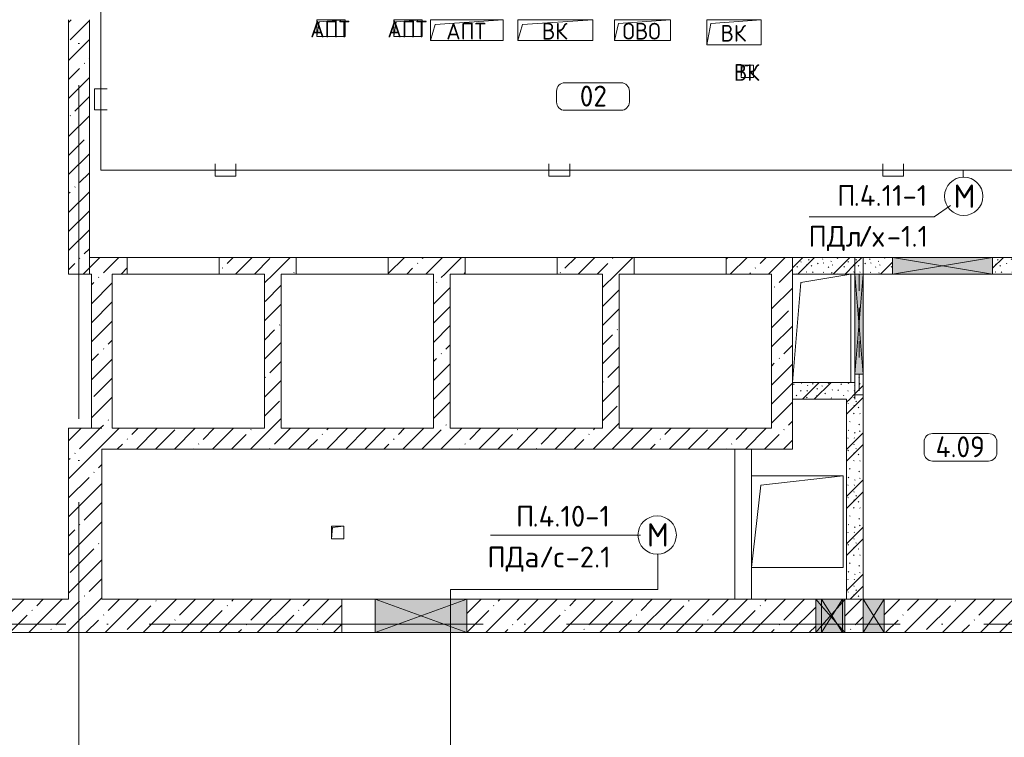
# Model space of a CAD drawing. Header units: millimetres. Extents: x -32229 to 169101, y -13689 to 125138.
# Tile 33 of 202: x -14175 to -2375, y 74095 to 82700. Entities that reach past the tile are written whole.
import ezdxf

# ---------------------------------------------------------------- set-up
doc = ezdxf.new("R2010")
doc.units = ezdxf.units.MM
doc.linetypes.add('3_ Штрих_ 1 х 1 мм', pattern=[400, 200, -200])
doc.linetypes.add('ADSK_Линия сетки', pattern=[5000, 4000, -500, 0, -500])
for name, color, linetype, lineweight in [('A-____-NOTE-TEXT', 5, 'Continuous', 18), ('A-AREA-____-IDEN', 7, 'Continuous', 9), ('A-DETL-____-THIN', 7, 'Continuous', 9), ('A-DOOR-____-OTLN', 7, 'Continuous', 18), ('A-DOOR-OPNG-OTLN', 7, 'Continuous', 18), ('A-FLOR-____-OTLN', 7, 'Continuous', 18), ('A-GLAZ-____-MCUT', 7, 'Continuous', 9), ('A-GLAZ-____-OTLN', 7, 'Continuous', 18), ('A-WALL-____-MCUT', 7, 'Continuous', 40), ('A-WALL-____-PATT', 7, 'Continuous', 40), ('G-____-____-TEXT', 7, 'Continuous', 9), ('I-WALL-____-MCUT', 7, 'Continuous', 40), ('I-WALL-____-OTLN', 7, 'Continuous', 18), ('M-EQPM-____-OTLN', 7, 'Continuous', 18), ('S-BEAM-____-OTLN', 7, 'Continuous', 18), ('S-GRID-____-OTLN', 7, 'Continuous', 9)]:
    doc.layers.add(name, color=color, linetype=linetype, lineweight=lineweight)
doc.layers.add('A-DETL-____-OTLN', color=7, linetype='Continuous', lineweight=9, true_color=0x00a600)
doc.styles.add('GOST Common', font='GOST_Common.ttf', dxfattribs={"height": 200})
doc.styles.add('GOST Common_3', font='GOST_Common.ttf', dxfattribs={"height": 280})
doc.styles.add('GOST Common_5', font='GOST_Common.ttf', dxfattribs={"height": 250})
doc.styles.add('ISOCPEUR', font='isocpeur.ttf', dxfattribs={"height": 250})
pattern_1 = [(45, (0, 0), (-228.0985, 228.0985), []), (45, (228.1, 0), (-228.0985, 228.0985), [403.225, -80.645, 6.706, -73.939])]
pattern_2 = [(135, (300.56, 377.28), (-565.6854, 6e-14), [10, -790]), (135, (349.8, 474.73), (-565.6854, 6e-14), [10, -790]), (135, (423.93, 473.06), (-565.6854, 6e-14), [10, -790]), (135, (229.92, 447.9), (-565.6854, 6e-14), [10, -790]), (135, (155.08, 447.9), (-565.6854, 6e-14), [10, -790]), (135, (114.9, 369.03), (-565.6854, 6e-14), [10, -790]), (135, (132.43, 285.8), (-565.6854, 6e-14), [10, -790]), (135, (214.66, 322), (-565.6854, 6e-14), [10, -790]), (135, (198.16, 261.88), (-565.6854, 6e-14), [10, -790]), (135, (45.2, 272.9), (-565.6854, 6e-14), [10, -790]), (135, (42.32, 336.16), (-565.6854, 6e-14), [10, -790]), (135, (92.26, 192.24), (-565.6854, 6e-14), [10, -790]), (135, (7.07, 149.2), (-565.6854, 6e-14), [10, -790]), (135, (80.6, 95.1), (-565.6854, 6e-14), [10, -790]), (135, (79.53, 36.94), (-565.6854, 6e-14), [10, -790]), (135, (153.87, 74.56), (-565.6854, 6e-14), [10, -790]), (135, (228.35, 124.8), (-565.6854, 6e-14), [10, -790]), (135, (279.75, 180.4), (-565.6854, 6e-14), [10, -790]), (135, (282.9, 31.63), (-565.6854, 6e-14), [10, -790]), (135, (377.38, 53.45), (-565.6854, 6e-14), [10, -790]), (135, (352.28, 102.7), (-565.6854, 6e-14), [10, -790]), (135, (354.05, 0), (-565.6854, 6e-14), [10, -790]), (135, (553.23, 16.45), (-565.6854, 6e-14), [10, -790]), (135, (542.38, 63.45), (-565.6854, 6e-14), [10, -790]), (135, (536.58, 239.3), (-565.6854, 6e-14), [10, -790]), (135, (475.85, 203.9), (-565.6854, 6e-14), [10, -790]), (135, (475.85, 316.54), (-565.6854, 6e-14), [10, -790]), (135, (520.8, 408.7), (-565.6854, 6e-14), [10, -790]), (135, (551.1, 470.8), (-565.6854, 6e-14), [10, -790]), (135, (235.25, 537.93), (-565.6854, 6e-14), [10, -790]), (135, (407.25, 547.65), (-565.6854, 6e-14), [10, -790]), (135, (94.5, 558.6), (-565.6854, 6e-14), [10, -790]), (135, (46.4, 532.3), (-565.6854, 6e-14), [10, -790]), (135, (85.56, 465.04), (-565.6854, 6e-14), [10, -790]), (135, (355.53, 181.14), (-565.6854, 6e-14), [10, -790]), (135, (362.23, 243.6), (-565.6854, 6e-14), [10, -790]), (135, (413.45, 344.1), (-565.6854, 6e-14), [10, -790]), (135, (286.3, 273.25), (-565.6854, 6e-14), [10, -790]), (135, (423.02, 263.72), (-565.6854, 6e-14), [10, -790]), (135, (162.94, 190.2), (-565.6854, 6e-14), [10, -790]), (135, (470.25, 120.93), (-565.6854, 6e-14), [10, -790]), (135, (484.48, 9.78), (-565.6854, 6e-14), [10, -790]), (45, (0, 212.13), (-565.6854, 0), []), (45, (212.13, 0), (-565.6854, 0), []), (45, (353.55, 0), (-565.6854, 0), []), (45, (0, 353.55), (-565.6854, 0), [])]

# ---------------------------------------------------------------- blocks, each defined once
blk = doc.blocks.new('КР-Проем - Настраиваемый-4829916--01 ЭМ')
at = {"layer": 'A-DOOR-OPNG-OTLN', "color": 253, "lineweight": 13, "true_color": 0xaaaaaa}
for p, q in [((-550, 100), (550, 100)), ((-550, -100), (550, -100))]:
    blk.add_line(p, q, dxfattribs=at)
blk = doc.blocks.new('КР-Проем - Настраиваемый-2813970--01 ЭМ')
at = {"layer": 'A-DOOR-OPNG-OTLN', "color": 253, "lineweight": 13, "true_color": 0xaaaaaa}
for p, q in [((-750, 200), (-350, 200)), ((-350, 200), (750, 200)), ((-750, -200), (-350, -200)), ((-350, -200), (750, -200))]:
    blk.add_line(p, q, dxfattribs=at)
blk = doc.blocks.new('АР_Отверстие прямоугольное - ОВВ-3749114--01 ЭМ')
at = {"layer": 'A-GLAZ-____-OTLN', "lineweight": 13, "true_color": 0xf0f0f0}
blk.add_hatch(color=7, dxfattribs=at).paths.add_polyline_path([(436, 200), (-425, 200), (-425, -200), (675, -200), (675, 200), (475, 200)])
at = {"layer": 'A-GLAZ-____-MCUT', "color": 253, "lineweight": 13, "true_color": 0xaaaaaa}
for p, q in [((-425, 200), (-425, -200)), ((675, 200), (675, -200))]:
    blk.add_line(p, q, dxfattribs=at)
at = {"layer": 'A-GLAZ-____-OTLN', "color": 253, "lineweight": 5, "true_color": 0xaaaaaa}
for p, q in [((675, 200), (-425, -200)), ((-425, 200), (675, -200))]:
    blk.add_line(p, q, dxfattribs=at)
at = {"layer": 'A-GLAZ-____-OTLN', "color": 253, "lineweight": 13, "true_color": 0xaaaaaa}
for p, q in [((675, 200), (-425, 200)), ((-425, 200), (-425, -200)), ((675, -200), (675, 200)), ((-425, -200), (675, -200))]:
    blk.add_line(p, q, dxfattribs=at)
blk = doc.blocks.new('АР_Канал вертикальный прямоугольный - ОВ-6392402--01 ЭМ')
at = {"layer": 'M-EQPM-____-OTLN', "color": 253, "lineweight": 13, "true_color": 0xaaaaaa}
for p, q in [((350, 650), (-350, 650)), ((-350, 650), (-350, -650)), ((-350, -650), (-350, 650)), ((-350, 650), (350, 650)), ((-250, 550), (350, 650)), ((350, -650), (350, 650)), ((350, 650), (350, -650)), ((-350, -650), (-250, 550)), ((-350, -650), (350, -650)), ((350, -650), (-350, -650))]:
    blk.add_line(p, q, dxfattribs=at)
blk = doc.blocks.new('АР_Канал вертикальный прямоугольный - ОВ-6392405--01 ЭМ')
at = {"layer": 'M-EQPM-____-OTLN', "color": 253, "lineweight": 13, "true_color": 0xaaaaaa}
for p, q in [((550, 550), (-550, 550)), ((-550, 550), (-550, -550)), ((-550, -550), (-550, 550)), ((-550, 550), (550, 550)), ((-440, 440), (550, 550)), ((550, -550), (550, 550)), ((550, 550), (550, -550)), ((-550, -550), (-440, 440)), ((-550, -550), (550, -550)), ((550, -550), (-550, -550))]:
    blk.add_line(p, q, dxfattribs=at)
blk = doc.blocks.new('АР_Отверстие прямоугольное - ОВВ-3391161--01 ЭМ')
at = {"layer": 'A-GLAZ-____-OTLN', "lineweight": 13, "true_color": 0xf0f0f0}
blk.add_hatch(color=7, dxfattribs=at).paths.add_polyline_path([(511, 100), (-475, 100), (-475, -100), (725, -100), (725, 100)])
at = {"layer": 'A-GLAZ-____-MCUT', "color": 253, "lineweight": 13, "true_color": 0xaaaaaa}
for p, q in [((-475, 100), (-475, -100)), ((725, 100), (725, -100))]:
    blk.add_line(p, q, dxfattribs=at)
at = {"layer": 'A-GLAZ-____-OTLN', "color": 253, "lineweight": 5, "true_color": 0xaaaaaa}
for p, q in [((725, 100), (-475, -100)), ((-475, 100), (725, -100))]:
    blk.add_line(p, q, dxfattribs=at)
at = {"layer": 'A-GLAZ-____-OTLN', "color": 253, "lineweight": 13, "true_color": 0xaaaaaa}
for p, q in [((725, 100), (-475, 100)), ((-475, 100), (-475, -100)), ((725, -100), (725, 100)), ((-475, -100), (725, -100))]:
    blk.add_line(p, q, dxfattribs=at)
blk = doc.blocks.new('АР_Отверстие прямоугольное - ОВВ-5728292--01 ЭМ')
at = {"layer": 'A-GLAZ-____-OTLN', "lineweight": 13, "true_color": 0xf0f0f0}
blk.add_hatch(color=7, dxfattribs=at).paths.add_polyline_path([(725, -50), (725, 50), (-475, 50), (-475, -50)])
at = {"layer": 'A-GLAZ-____-MCUT', "color": 253, "lineweight": 13, "true_color": 0xaaaaaa}
for p, q in [((-475, 50), (-475, -50)), ((725, 50), (725, -50))]:
    blk.add_line(p, q, dxfattribs=at)
at = {"layer": 'A-GLAZ-____-OTLN', "color": 253, "lineweight": 5, "true_color": 0xaaaaaa}
for p, q in [((725, 50), (-475, -50)), ((-475, 50), (725, -50))]:
    blk.add_line(p, q, dxfattribs=at)
at = {"layer": 'A-GLAZ-____-OTLN', "color": 253, "lineweight": 13, "true_color": 0xaaaaaa}
for p, q in [((725, 50), (-475, 50)), ((-475, 50), (-475, -50)), ((725, -50), (725, 50)), ((-475, -50), (725, -50))]:
    blk.add_line(p, q, dxfattribs=at)
blk = doc.blocks.new('АР_Канал вертикальный прямоугольный - ВК-6384970--01 ЭМ')
at = {"layer": 'M-EQPM-____-OTLN', "color": 253, "lineweight": 13, "true_color": 0xaaaaaa}
for p, q in [((325, 150), (-325, 150)), ((-325, 150), (-325, -150)), ((-325, -150), (-325, 150)), ((-325, 150), (325, 150)), ((-277.5, 102.5), (325, 150)), ((325, -150), (325, 150)), ((325, 150), (325, -150)), ((-325, -150), (-277.5, 102.5)), ((-325, -150), (325, -150)), ((325, -150), (-325, -150))]:
    blk.add_line(p, q, dxfattribs=at)
blk = doc.blocks.new('АР_Отверстие прямоугольное - ОВВ-4038765--01 ЭМ')
at = {"layer": 'A-GLAZ-____-OTLN', "lineweight": 13, "true_color": 0xf0f0f0}
blk.add_hatch(color=7, dxfattribs=at).paths.add_polyline_path([(20, -200), (300, -200), (300, 200), (-50, 200), (-50, -200)])
at = {"layer": 'A-GLAZ-____-MCUT', "color": 253, "lineweight": 13, "true_color": 0xaaaaaa}
for p, q in [((-50, 200), (-50, -200)), ((300, 200), (300, -200))]:
    blk.add_line(p, q, dxfattribs=at)
at = {"layer": 'A-GLAZ-____-OTLN', "color": 253, "lineweight": 5, "true_color": 0xaaaaaa}
for p, q in [((-50, 200), (20, 120)), ((270, 166), (20, -120)), ((20, 120), (270, -166)), ((300, 200), (270, 166)), ((20, -120), (-50, -200)), ((270, -166), (300, -200))]:
    blk.add_line(p, q, dxfattribs=at)
at = {"layer": 'A-GLAZ-____-OTLN', "color": 253, "lineweight": 13, "true_color": 0xaaaaaa}
for p, q in [((20, 200), (-50, 200)), ((-50, 200), (-50, -200)), ((270, 200), (20, 200)), ((300, 200), (270, 200)), ((300, -200), (300, 200)), ((-50, -200), (20, -200)), ((20, -200), (270, -200)), ((270, -200), (300, -200))]:
    blk.add_line(p, q, dxfattribs=at)
blk = doc.blocks.new('АР_Отверстие прямоугольное - ВК-4517369--01 ЭМ')
at = {"layer": 'A-GLAZ-____-MCUT', "color": 253, "lineweight": 13, "true_color": 0xaaaaaa}
for p, q in [((0, 200), (0, -200)), ((250, 200), (250, -200))]:
    blk.add_line(p, q, dxfattribs=at)
at = {"layer": 'A-GLAZ-____-OTLN', "color": 253, "lineweight": 5, "true_color": 0xaaaaaa}
for p, q in [((250, 200), (0, -200)), ((0, 200), (250, -200))]:
    blk.add_line(p, q, dxfattribs=at)
at = {"layer": 'A-GLAZ-____-OTLN', "color": 253, "lineweight": 13, "true_color": 0xaaaaaa}
for p, q in [((250, 200), (0, 200)), ((0, 200), (0, -200)), ((250, -200), (250, 200)), ((0, -200), (250, -200))]:
    blk.add_line(p, q, dxfattribs=at)
blk = doc.blocks.new('АР_Отверстие прямоугольное - ОВВ-4753735--01 ЭМ')
at = {"layer": 'A-GLAZ-____-OTLN', "lineweight": 13, "true_color": 0xf0f0f0}
blk.add_hatch(color=7, dxfattribs=at).paths.add_polyline_path([(0, -200), (250, -200), (250, 200), (0, 200), (0, -62)])
at = {"layer": 'A-GLAZ-____-MCUT', "color": 253, "lineweight": 13, "true_color": 0xaaaaaa}
for p, q in [((0, 200), (0, -200)), ((250, 200), (250, -200))]:
    blk.add_line(p, q, dxfattribs=at)
at = {"layer": 'A-GLAZ-____-OTLN', "color": 253, "lineweight": 5, "true_color": 0xaaaaaa}
for p, q in [((250, 200), (0, -200)), ((0, 200), (250, -200))]:
    blk.add_line(p, q, dxfattribs=at)
at = {"layer": 'A-GLAZ-____-OTLN', "color": 253, "lineweight": 13, "true_color": 0xaaaaaa}
for p, q in [((250, 200), (0, 200)), ((0, 200), (0, -200)), ((250, -200), (250, 200)), ((0, -200), (250, -200))]:
    blk.add_line(p, q, dxfattribs=at)
blk = doc.blocks.new('АР_Перемычка - 100_Уx1_75x5__Оп_0_125x80x5_-250-6145448--01 ЭМ')
at = {"layer": 'S-BEAM-____-OTLN', "color": 9, "linetype": '3_ Штрих_ 1 х 1 мм', "lineweight": 15, "true_color": 0xc4c4c4}
for p, q in [((-600, 50), (-600, -50)), ((850, 50), (850, -50)), ((-600, 0), (850, 0))]:
    blk.add_line(p, q, dxfattribs=at)
blk = doc.blocks.new('АР_Канал вертикальный прямоугольный - ВК-6384572--01 ЭМ')
at = {"layer": 'M-EQPM-____-OTLN', "color": 253, "lineweight": 13, "true_color": 0xaaaaaa}
for p, q in [((75, 75), (-75, 75)), ((-75, 75), (-75, -75)), ((75, 75), (-75, 75)), ((-75, 75), (-75, -75)), ((-75, -75), (-75, 75)), ((-75, 75), (75, 75)), ((-75, -75), (-60, 60)), ((-75, -75), (-60, 60)), ((-60, 60), (75, 75)), ((-60, 60), (75, 75)), ((75, -75), (75, 75)), ((75, 75), (75, -75)), ((-75, -75), (75, -75)), ((75, -75), (-75, -75))]:
    blk.add_line(p, q, dxfattribs=at)
blk = doc.blocks.new('АР_Канал вертикальный прямоугольный - АПТ-6384973--01 ЭМ')
at = {"layer": 'M-EQPM-____-OTLN', "color": 253, "lineweight": 13, "true_color": 0xaaaaaa}
for p, q in [((435, 125), (-435, 125)), ((-435, 125), (-435, -125)), ((-435, -125), (-435, 125)), ((-435, 125), (435, 125)), ((-379, 69), (435, 125)), ((435, -125), (435, 125)), ((435, 125), (435, -125)), ((-435, -125), (-379, 69)), ((-435, -125), (435, -125)), ((435, -125), (-435, -125))]:
    blk.add_line(p, q, dxfattribs=at)
blk = doc.blocks.new('АР_Канал вертикальный прямоугольный - АПТ-6384976--01 ЭМ')
at = {"layer": 'M-EQPM-____-OTLN', "color": 253, "lineweight": 13, "true_color": 0xaaaaaa}
for p, q in [((170, 100), (-170, 100)), ((-170, 100), (-170, -100)), ((-170, -100), (-170, 100)), ((-170, 100), (170, 100)), ((-170, -100), (-143, 73)), ((-143, 73), (170, 100)), ((170, -100), (170, 100)), ((170, 100), (170, -100)), ((-170, -100), (170, -100)), ((170, -100), (-170, -100))]:
    blk.add_line(p, q, dxfattribs=at)
blk = doc.blocks.new('АР_Канал вертикальный прямоугольный - ВК-6384641--01 ЭМ')
at = {"layer": 'M-EQPM-____-OTLN', "color": 253, "lineweight": 13, "true_color": 0xaaaaaa}
for p, q in [((75, 75), (-75, 75)), ((-75, 75), (-75, -75)), ((-75, -75), (-75, 75)), ((-75, 75), (75, 75)), ((-75, -75), (-60, 60)), ((-60, 60), (75, 75)), ((75, -75), (75, 75)), ((75, 75), (75, -75)), ((-75, -75), (75, -75)), ((75, -75), (-75, -75))]:
    blk.add_line(p, q, dxfattribs=at)
blk = doc.blocks.new('АР_Канал вертикальный прямоугольный - ОВО-6384982--01 ЭМ')
at = {"layer": 'M-EQPM-____-OTLN', "color": 253, "lineweight": 13, "true_color": 0xaaaaaa}
for p, q in [((335, 125), (-335, 125)), ((-335, 125), (-335, -125)), ((-335, -125), (-335, 125)), ((-335, 125), (335, 125)), ((-289, 79), (335, 125)), ((335, -125), (335, 125)), ((335, 125), (335, -125)), ((-335, -125), (-289, 79)), ((-335, -125), (335, -125)), ((335, -125), (-335, -125))]:
    blk.add_line(p, q, dxfattribs=at)
blk = doc.blocks.new('АР_Канал вертикальный прямоугольный - ВК-6384979--01 ЭМ')
at = {"layer": 'M-EQPM-____-OTLN', "color": 253, "lineweight": 13, "true_color": 0xaaaaaa}
for p, q in [((450, 125), (-450, 125)), ((-450, 125), (-450, -125)), ((-450, -125), (-450, 125)), ((-450, 125), (450, 125)), ((-392.5, 67.5), (450, 125)), ((450, -125), (450, 125)), ((450, 125), (450, -125)), ((-450, -125), (-392.5, 67.5)), ((-450, -125), (450, -125)), ((450, -125), (-450, -125))]:
    blk.add_line(p, q, dxfattribs=at)
blk = doc.blocks.new('Наметкина 10_РД_АР_П_отсоединено_rvt-1--01 ЭМ')
at = {"layer": 'A-WALL-____-PATT', "lineweight": 5, "true_color": 0xaaaaaa}
h = blk.add_hatch(dxfattribs=at)
h.set_pattern_fill('FP_1', color=253, style=0, pattern_type=2)
h.set_pattern_definition(pattern_1)
h.paths.add_polyline_path([(-13590, 79650), (-13340, 79650), (-13340, 82700), (-13590, 82700), (-13590, 79816)])
h = blk.add_hatch(dxfattribs=at)
h.set_pattern_fill('FP_1', color=253, style=0, pattern_type=2)
h.set_pattern_definition(pattern_1)
h.paths.add_polyline_path([(-5710, 79650), (-4915, 79650), (-4915, 79850), (-5710, 79850)])
h.paths.add_polyline_path([(-7513, 79650), (-6810, 79650), (-6810, 79850), (-7735, 79850), (-7735, 79650)])
h.paths.add_polyline_path([(-13065, 79650), (-12885, 79650), (-12885, 79850), (-13340, 79850), (-13340, 79650), (-13190, 79650)])
h.paths.add_polyline_path([(-11525, 79650), (-10860, 79650), (-10860, 79850), (-11785, 79850), (-11785, 79650)])
h.paths.add_polyline_path([(-9760, 79650), (-8835, 79650), (-8835, 79850), (-9760, 79850)])
h = blk.add_hatch(dxfattribs=at)
h.set_pattern_fill('FP_6', color=253, style=0, pattern_type=2)
h.set_pattern_definition(pattern_2)
h.paths.add_polyline_path([(-765, 79650), (-765, 79850), (-2515, 79850), (-2515, 79650), (-965, 79650)])
h.paths.add_polyline_path([(-4215, 79650), (-4165, 79650), (-4165, 79850), (-4915, 79850), (-4915, 79650)])
h.paths.add_polyline_path([(-4065, 79650), (-3715, 79650), (-3715, 79850), (-4065, 79850)])
h = blk.add_hatch(dxfattribs=at)
h.set_pattern_fill('FP_6', color=253, style=0, pattern_type=2)
h.set_pattern_definition(pattern_2)
h.paths.add_polyline_path([(-4065, 78150), (-4065, 78450), (-4165, 78450), (-4165, 78150)])
h.paths.add_polyline_path([(-4065, 79650), (-4065, 79850), (-4165, 79850), (-4165, 79650)])
h = blk.add_hatch(dxfattribs=at)
h.set_pattern_fill('FP_1', color=253, style=0, pattern_type=2)
h.set_pattern_definition(pattern_1)
h.paths.add_polyline_path([(-13065, 77800), (-13065, 79650), (-13315, 79650), (-13315, 77800), (-13134, 77800)])
h = blk.add_hatch(dxfattribs=at)
h.set_pattern_fill('FP_1', color=253, style=0, pattern_type=2)
h.set_pattern_definition(pattern_1)
h.paths.add_polyline_path([(-11040, 77800), (-11040, 79650), (-11240, 79650), (-11240, 77800)])
h = blk.add_hatch(dxfattribs=at)
h.set_pattern_fill('FP_1', color=253, style=0, pattern_type=2)
h.set_pattern_definition(pattern_1)
h.paths.add_polyline_path([(-9015, 77800), (-9015, 79650), (-9215, 79650), (-9215, 77800)])
h = blk.add_hatch(dxfattribs=at)
h.set_pattern_fill('FP_1', color=253, style=0, pattern_type=2)
h.set_pattern_definition(pattern_1)
h.paths.add_polyline_path([(-6990, 77800), (-6990, 79650), (-7190, 79650), (-7190, 77800)])
h = blk.add_hatch(dxfattribs=at)
h.set_pattern_fill('FP_1', color=253, style=0, pattern_type=2)
h.set_pattern_definition(pattern_1)
h.paths.add_polyline_path([(-4915, 77550), (-4915, 79650), (-5165, 79650), (-5165, 77550)])
h = blk.add_hatch(dxfattribs=at)
h.set_pattern_fill('FP_6', color=253, style=0, pattern_type=2)
h.set_pattern_definition(pattern_2)
h.paths.add_polyline_path([(-4215, 78150), (-4165, 78150), (-4165, 78350), (-4915, 78350), (-4915, 78150), (-4265, 78150)])
h = blk.add_hatch(dxfattribs=at)
h.set_pattern_fill('FP_6', color=253, style=0, pattern_type=2)
h.set_pattern_definition(pattern_2)
h.paths.add_polyline_path([(-4065, 75750), (-4065, 78150), (-4265, 78150), (-4265, 75750)])
h = blk.add_hatch(dxfattribs=at)
h.set_pattern_fill('FP_1', color=253, style=0, pattern_type=2)
h.set_pattern_definition(pattern_1)
h.paths.add_polyline_path([(-13190, 75750), (-13190, 77800), (-13590, 77800), (-13590, 75750)])
h = blk.add_hatch(dxfattribs=at)
h.set_pattern_fill('FP_1', color=253, style=0, pattern_type=2)
h.set_pattern_definition(pattern_1)
h.paths.add_polyline_path([(-5165, 77550), (-5165, 77800), (-13190, 77800), (-13190, 77550), (-5605, 77550)])
h = blk.add_hatch(dxfattribs=at)
h.set_pattern_fill('FP_1', color=253, style=0, pattern_type=2)
h.set_pattern_definition(pattern_1)
h.paths.add_polyline_path([(-21265, 75350), (-13190, 75350), (-13190, 75750), (-21265, 75750)])
h = blk.add_hatch(dxfattribs=at)
h.set_pattern_fill('FP_1', color=253, style=0, pattern_type=2)
h.set_pattern_definition(pattern_1)
h.paths.add_polyline_path([(-13190, 75350), (-10315, 75350), (-10315, 75750), (-13190, 75750)])
h = blk.add_hatch(dxfattribs=at)
h.set_pattern_fill('FP_1', color=253, style=0, pattern_type=2)
h.set_pattern_definition(pattern_1)
h.paths.add_polyline_path([(5035, 75350), (5035, 75750), (2665, 75750), (2665, 75350), (4524, 75350)])
h.paths.add_polyline_path([(-4065, 75350), (-4065, 75750), (-4285, 75750), (-4285, 75350)])
h.paths.add_polyline_path([(-1365, 75350), (-765, 75350), (-765, 75750), (-3815, 75750), (-3815, 75350), (-3500, 75350)])
h.paths.add_polyline_path([(512, 75350), (925, 75350), (925, 75750), (35, 75750), (35, 75350)])
h.paths.add_polyline_path([(-4635, 75350), (-4635, 75750), (-8815, 75750), (-8815, 75350), (-5605, 75350)])
h.paths.add_polyline_path([(1515, 75350), (1515, 75750), (1425, 75750), (1425, 75350)])
at = {"layer": 'A-FLOR-____-OTLN', "color": 253, "lineweight": 13, "true_color": 0xaaaaaa}
for p, q in [((-12885, 79850), (-11785, 79850)), ((-10860, 79850), (-9760, 79850)), ((-8835, 79850), (-7735, 79850)), ((-6810, 79850), (-5710, 79850)), ((-8815, 75350), (-8815, 75750))]:
    blk.add_line(p, q, dxfattribs=at)
at = {"layer": 'A-WALL-____-MCUT', "color": 253, "lineweight": 13, "true_color": 0xaaaaaa}
for p, q in [((-13590, 82700), (-13590, 79650)), ((-13340, 79650), (-13340, 82700)), ((-12885, 79850), (-13340, 79850)), ((-13340, 79850), (-13340, 79650)), ((-12885, 79650), (-12885, 79850)), ((-10860, 79850), (-11785, 79850)), ((-11785, 79850), (-11785, 79650)), ((-10860, 79650), (-10860, 79850)), ((-8835, 79850), (-9760, 79850)), ((-9760, 79850), (-9760, 79650)), ((-8835, 79650), (-8835, 79850)), ((-6810, 79850), (-7735, 79850)), ((-7735, 79850), (-7735, 79650)), ((-6810, 79650), (-6810, 79850)), ((-4915, 79850), (-5710, 79850)), ((-5710, 79850), (-5710, 79650)), ((-4915, 79650), (-4915, 79850)), ((-13590, 79650), (-13340, 79650)), ((-13340, 79650), (-13315, 79650)), ((-13315, 79650), (-13315, 77800)), ((-13065, 79650), (-12885, 79650)), ((-13065, 77800), (-13065, 79650)), ((-11785, 79650), (-11240, 79650)), ((-11240, 79650), (-11240, 77800)), ((-11040, 79650), (-10860, 79650)), ((-11040, 77800), (-11040, 79650)), ((-9760, 79650), (-9215, 79650)), ((-9215, 79650), (-9215, 77800)), ((-9015, 79650), (-8835, 79650)), ((-9015, 77800), (-9015, 79650)), ((-7735, 79650), (-7190, 79650)), ((-7190, 79650), (-7190, 77800)), ((-6990, 79650), (-6810, 79650)), ((-6990, 77800), (-6990, 79650)), ((-5710, 79650), (-5165, 79650)), ((-5165, 79650), (-5165, 77800)), ((-4915, 77550), (-4915, 78350)), ((-13590, 77800), (-13590, 75750)), ((-13190, 77800), (-13590, 77800)), ((-13315, 77800), (-13190, 77800)), ((-11240, 77800), (-13065, 77800)), ((-9215, 77800), (-11040, 77800)), ((-7190, 77800), (-9015, 77800)), ((-5165, 77800), (-6990, 77800)), ((-13190, 75750), (-13190, 77550)), ((-13190, 77550), (-5165, 77550)), ((-5165, 77550), (-4915, 77550)), ((-13590, 75750), (-21265, 75750)), ((-10315, 75750), (-13190, 75750)), ((-10315, 75350), (-10315, 75750)), ((-4635, 75750), (-8815, 75750)), ((-8815, 75750), (-8815, 75350)), ((-4565, 75750), (-4635, 75750)), ((-4315, 75750), (-4565, 75750)), ((-4285, 75750), (-4315, 75750)), ((-4065, 75750), (-4285, 75750)), ((-3815, 75750), (-4065, 75750)), ((-765, 75750), (-3815, 75750)), ((-15565, 75350), (-13190, 75350)), ((-13190, 75350), (-10315, 75350)), ((-8815, 75350), (-4635, 75350)), ((-4635, 75350), (-4565, 75350)), ((-4565, 75350), (-4315, 75350)), ((-4315, 75350), (-4285, 75350)), ((-4285, 75350), (-4065, 75350)), ((-4065, 75350), (-3815, 75350)), ((-3815, 75350), (-1365, 75350))]:
    blk.add_line(p, q, dxfattribs=at)
at = {"layer": 'A-WALL-____-MCUT', "color": 253, "lineweight": 15, "true_color": 0xaaaaaa}
for p, q in [((-4165, 79850), (-4165, 79650)), ((-4065, 79850), (-4065, 79650)), ((-4165, 78350), (-4165, 78150))]:
    blk.add_line(p, q, dxfattribs=at)
at = {"layer": 'I-WALL-____-MCUT', "color": 253, "lineweight": 13, "true_color": 0xaaaaaa}
for p, q in [((-4165, 79850), (-4915, 79850)), ((-4915, 79850), (-4915, 79650)), ((-4065, 79850), (-4165, 79850)), ((-3715, 79850), (-4065, 79850)), ((-2515, 79850), (-3715, 79850)), ((-765, 79850), (-2515, 79850)), ((-4215, 79650), (-4165, 79650)), ((-4165, 79650), (-4165, 78450)), ((-4065, 79650), (-3715, 79650)), ((-4065, 78450), (-4065, 79650)), ((-3715, 79650), (-2515, 79650)), ((-2515, 79650), (-2267, 79650)), ((-4915, 78350), (-4915, 78150)), ((-4165, 78350), (-4215, 78350)), ((-4165, 78450), (-4165, 78350)), ((-4065, 78350), (-4065, 78450)), ((-4065, 78150), (-4065, 78350)), ((-4915, 78150), (-4265, 78150)), ((-4265, 78150), (-4265, 75750)), ((-4065, 75750), (-4065, 78150)), ((-4265, 75750), (-4065, 75750))]:
    blk.add_line(p, q, dxfattribs=at)
at = {"layer": 'I-WALL-____-OTLN', "color": 253, "lineweight": 13, "true_color": 0xaaaaaa}
for p, q in [((-5605, 75750), (-5605, 77550)), ((-5405, 77550), (-5405, 77230)), ((-5405, 76130), (-5405, 75750))]:
    blk.add_line(p, q, dxfattribs=at)
at = {"layer": 'A-DOOR-____-OTLN', "color": 253, "lineweight": 13, "true_color": 0xaaaaaa, "rotation": 180}
for p in [(-12335, 79750), (-10310, 79750), (-8285, 79750), (-6260, 79750)]:
    blk.add_blockref('КР-Проем - Настраиваемый-4829916--01 ЭМ', p, dxfattribs=at)
at = {"layer": 'A-DOOR-____-OTLN', "color": 253, "lineweight": 13, "true_color": 0xaaaaaa}
blk.add_blockref('КР-Проем - Настраиваемый-2813970--01 ЭМ', (-9565, 75550), dxfattribs=at)
at = {"layer": 'A-GLAZ-____-OTLN', "color": 253, "lineweight": 13, "true_color": 0xaaaaaa}
for name, p, rotation in [('АР_Отверстие прямоугольное - ОВВ-3391161--01 ЭМ', (-2990, 79750), 180), ('АР_Отверстие прямоугольное - ОВВ-5728292--01 ЭМ', (-4115, 79175), 269.9999999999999), ('АР_Отверстие прямоугольное - ОВВ-3749114--01 ЭМ', (-9240, 75550), 180)]:
    blk.add_blockref(name, p, dxfattribs=dict(at, rotation=rotation))
for name, p in [('АР_Отверстие прямоугольное - ОВВ-4038765--01 ЭМ', (-4585, 75550)), ('АР_Отверстие прямоугольное - ВК-4517369--01 ЭМ', (-4565, 75550)), ('АР_Отверстие прямоугольное - ОВВ-4753735--01 ЭМ', (-4065, 75550))]:
    blk.add_blockref(name, p, dxfattribs=at)
at = {"layer": 'M-EQPM-____-OTLN', "color": 253, "lineweight": 13, "true_color": 0xaaaaaa}
for name, p in [('АР_Канал вертикальный прямоугольный - АПТ-6384976--01 ЭМ', (-10445, 82600)), ('АР_Канал вертикальный прямоугольный - АПТ-6384976--01 ЭМ', (-9520, 82600)), ('АР_Канал вертикальный прямоугольный - АПТ-6384973--01 ЭМ', (-8815, 82575)), ('АР_Канал вертикальный прямоугольный - ВК-6384979--01 ЭМ', (-7755, 82575)), ('АР_Канал вертикальный прямоугольный - ОВО-6384982--01 ЭМ', (-6710, 82575)), ('АР_Канал вертикальный прямоугольный - ВК-6384970--01 ЭМ', (-5615, 82550)), ('АР_Канал вертикальный прямоугольный - ВК-6384641--01 ЭМ', (-5455, 82080)), ('АР_Канал вертикальный прямоугольный - ОВ-6392402--01 ЭМ', (-4565, 79000)), ('АР_Канал вертикальный прямоугольный - ОВ-6392405--01 ЭМ', (-4855, 76680)), ('АР_Канал вертикальный прямоугольный - ВК-6384572--01 ЭМ', (-10365, 76550))]:
    blk.add_blockref(name, p, dxfattribs=at)
at = {"layer": 'S-BEAM-____-OTLN', "color": 253, "lineweight": 13, "true_color": 0xaaaaaa, "rotation": 269.9999999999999}
blk.add_blockref('АР_Перемычка - 100_Уx1_75x5__Оп_0_125x80x5_-250-6145448--01 ЭМ', (-4115, 79050), dxfattribs=at)
at = {"layer": 'A-____-NOTE-TEXT', "color": 253, "lineweight": 5, "true_color": 0xaaaaaa, "char_height": 200, "attachment_point": 1, "style": 'GOST Common'}
for s, insert, width in [('АПТ', (-10693, 82687), 609.28), ('АПТ', (-9768, 82687), 609.28), ('АПТ', (-9063, 82662), 609.28), ('ВК', (-7917, 82662), 400.84), ('ОВО', (-6952, 82662), 593.25), ('ВК', (-5777, 82637), 400.84), ('ВК', (-5617, 82167), 400.84)]:
    blk.add_mtext(s, dxfattribs=dict(at, insert=insert, width=width))
blk = doc.blocks.new('Марка помещения 2 - Марка помещения 2-1605974--01 ЭМ')
at = {"layer": 'A-AREA-____-IDEN', "color": 253, "true_color": 0xaaaaaa}
for p, q in [((-1.797, 0.841), (1.569, 0.841)), ((-2.297, -0.309), (-2.297, 0.341)), ((2.069, 0.341), (2.069, -0.309)), ((1.569, -0.809), (-1.797, -0.809))]:
    blk.add_line(p, q, dxfattribs=at)
for centre, start, end in [((-1.797, 0.341), 90, 180), ((1.569, 0.341), 0, 90), ((-1.797, -0.309), 180, 270), ((1.569, -0.309), 270, 360)]:
    blk.add_arc(centre, 0.5, start, end, dxfattribs=at)

msp = doc.modelspace()

# ---------------------------------------------------------------- linework, layer by layer
at = {"layer": 'A-____-NOTE-TEXT', "color": 1, "lineweight": 9, "true_color": 0xff0000}
for centre in [(-2861.5, 80582.2), (-6535.4, 76520.8)]:
    msp.add_circle(centre, 230, dxfattribs=at)
at = {"layer": 'A-DETL-____-OTLN', "color": 1, "true_color": 0xff0000}
for p, q in [((-13202.5, 80897.1), (-13202.5, 85630.4)), ((-13127.5, 81870.4), (-13277.5, 81870.4)), ((-13277.5, 81870.4), (-13277.5, 81620.4)), ((-13277.5, 81620.4), (-13127.5, 81620.4)), ((-11832.8, 80972.1), (-11832.8, 80822.1)), ((-11582.8, 80822.1), (-11582.8, 80972.1)), ((-7832.8, 80972.1), (-7832.8, 80822.1)), ((-7582.8, 80822.1), (-7582.8, 80972.1)), ((-3832.8, 80972.1), (-3832.8, 80822.1)), ((-3582.8, 80822.1), (-3582.8, 80972.1)), ((4636.9, 80897.1), (-13202.5, 80897.1)), ((-2866.7, 80811.9), (-2866.7, 80897.1)), ((-11832.8, 80822.1), (-11582.8, 80822.1)), ((-7832.8, 80822.1), (-7582.8, 80822.1)), ((-3832.8, 80822.1), (-3582.8, 80822.1)), ((-6528.4, 76289.3), (-6528.4, 75869.3)), ((-6528.4, 75869.3), (-9011.4, 75869.3)), ((-9011.4, 75869.3), (-9011.4, 73851.5))]:
    msp.add_line(p, q, dxfattribs=at)
at = {"layer": 'A-DETL-____-THIN'}
for p, q in [((-3018.5, 80473), (-3215.1, 80335.4)), ((-3215.1, 80335.4), (-4715.1, 80335.4)), ((-8534.3, 76517), (-6734.3, 76517))]:
    msp.add_line(p, q, dxfattribs=at)
at = {"layer": 'S-GRID-____-OTLN', "color": 253, "linetype": 'ADSK_Линия сетки', "true_color": 0xaaaaaa}
for p, q in [((-13464.7, -12088.9), (-13464.7, 125138.4)), ((131381.2, 75450), (-30593.4, 75450))]:
    msp.add_line(p, q, dxfattribs=at)

# ---------------------------------------------------------------- block references
at = {"lineweight": 5}
msp.add_blockref('Наметкина 10_РД_АР_П_отсоединено_rvt-1--01 ЭМ', (0, 0), dxfattribs=at)
at = {"layer": 'A-AREA-____-IDEN', "color": 253, "true_color": 0xaaaaaa, "xscale": 199.9999999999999, "yscale": 199.9999999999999, "zscale": 199.9999999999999}
for p in [(-7282.1, 81774.9), (-2877.8, 77569.6)]:
    msp.add_blockref('Марка помещения 2 - Марка помещения 2-1605974--01 ЭМ', p, dxfattribs=at)

# ---------------------------------------------------------------- texts
at = {"layer": 'A-____-NOTE-TEXT', "color": 1, "lineweight": 9, "true_color": 0xff0000, "char_height": 280, "width": 304.641, "attachment_point": 1, "style": 'GOST Common_3'}
for insert in [(-2984.2, 80724.1), (-6658.2, 76662.8)]:
    msp.add_mtext('\\fGOST Common|b0|i0|c204|p34|;М', dxfattribs=dict(at, insert=insert))
at = {"layer": 'A-AREA-____-IDEN', "color": 253, "true_color": 0xaaaaaa, "char_height": 250, "attachment_point": 1, "style": 'GOST Common_5'}
for s, insert, width in [('02', (-7463.6, 81908.6), 448.945), ('4.09', (-3198.2, 77703.4), 785.654)]:
    msp.add_mtext(s, dxfattribs=dict(at, insert=insert, width=width))
at = {"layer": 'G-____-____-TEXT', "char_height": 250, "attachment_point": 1, "style": 'ISOCPEUR'}
for s, insert, width in [('\\fISOCPEUR|b0|i0|c204|p34|;П', (-4378.8, 80717), 240.506), ('.4.11-1', (-4180.3, 80717), 1074.261), ('\\fISOCPEUR|b0|i0|c204|p34|;/', (-4127.4, 80227.5), 208.439), ('ПДл', (-4722.7, 80227.5), 721.519), ('\\fISOCPEUR|b0|i0|c204|p34|;х', (-3955.4, 80227.5), 208.439), ('-1.1', (-3783.5, 80227.5), 593.249), ('\\fISOCPEUR|b0|i0|c204|p34|;П', (-8227.9, 76871.3), 240.506), ('.4.10-1', (-8029.5, 76871.3), 1138.396), ('ПДа', (-8571.9, 76381.8), 753.586), ('\\fISOCPEUR|b0|i0|c204|p34|;/', (-7950.1, 76381.8), 208.439), ('-2.1', (-7632.6, 76381.8), 657.384), ('\\fISOCPEUR|b0|i0|c204|p34|;с', (-7778.2, 76381.8), 176.371)]:
    msp.add_mtext(s, dxfattribs=dict(at, insert=insert, width=width))

doc.saveas('drawing.dxf')
